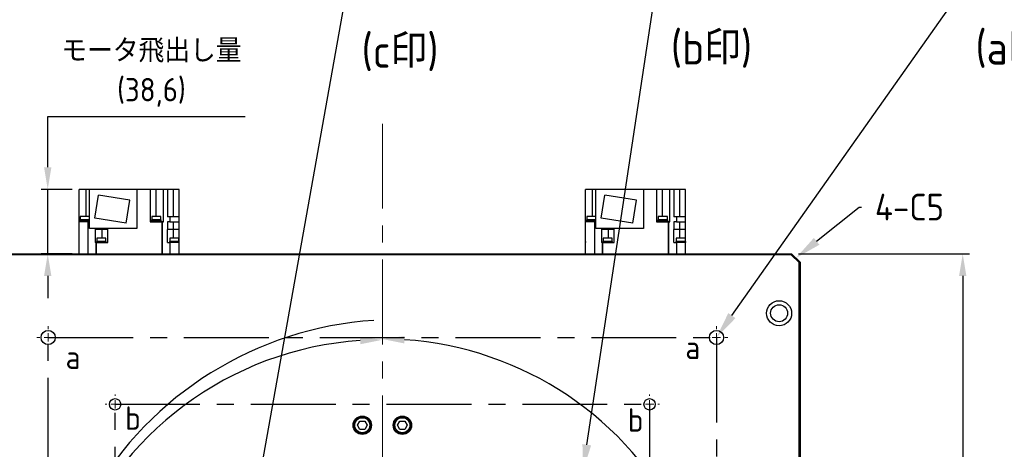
# Model space of a CAD drawing. Header units: millimetres. Extents: x -4576 to 39809, y -642 to 77172.
# Tile 15 of 42: x 284 to 432, y 216 to 280. Entities that reach past the tile are written whole.
import ezdxf
from ezdxf import colors
from ezdxf.entities.mleader import LeaderData, LeaderLine
from ezdxf.math import Vec2, Vec3

# ---------------------------------------------------------------- set-up
doc = ezdxf.new("R2010")
doc.units = ezdxf.units.MM
doc.header["$PDSIZE"] = -1
doc.linetypes.add('CENTER', pattern=[10.16, 6.35, -1.27, 1.27, -1.27])
doc.linetypes.add('CENTERX2', pattern=[20.32, 12.7, -2.54, 2.54, -2.54])
doc.layers.add('AM_5', color=3, linetype='Continuous', lineweight=25)
doc.layers.add('SLD-0', color=7, linetype='Continuous')
doc.styles.add('ACISOGDT', font='isocp.shx')
doc.styles.add('SLDTEXTSTYLE1', font='isocp.shx')
doc.styles.add('SLDTEXTSTYLE3', font='isocp.shx', dxfattribs={"height": 5})
doc.styles.get("Standard").update_dxf_attribs({"font": 'isocp.shx', "height": 5})
doc.dimstyles.new('ISO-25$0', dxfattribs={"dimtxt": 4.5, "dimasz": 2.5, "dimexe": 1.25, "dimexo": 0.625, "dimtad": 1, "dimlfac": 4, "dimtxsty": 'ACISOGDT', "dimcen": 2.5, "dimadec": 0, "dimazin": 0, "dimtfac": 1, "dimtmove": 0, "dimatfit": 3, "dimfxl": 1, "dimarcsym": 0})
doc.dimstyles.new('ISO-25$2', dxfattribs={"dimtxt": 2.5, "dimasz": 2.5, "dimexe": 1.25, "dimexo": 0.625, "dimtad": 1, "dimtxsty": 'STANDARD', "dimcen": 2.5, "dimadec": 0, "dimazin": 0, "dimtfac": 1, "dimtmove": 0, "dimatfit": 3, "dimfxl": 1, "dimarcsym": 0})
doc.dimstyles.new('SLDDIMSTYLE6', dxfattribs={"dimtxt": 3.5, "dimasz": 3.5, "dimexe": 0, "dimexo": 0.0625, "dimgap": 0.875, "dimtad": 3, "dimdec": 4, "dimlfac": 4, "dimzin": 12, "dimdsep": 46, "dimtxsty": 'SLDTEXTSTYLE1', "dimsah": 1, "dimcen": 0.09, "dimazin": 3, "dimtfac": 1, "dimtofl": 0, "dimtmove": 0, "dimatfit": 3, "dimfxl": 1, "dimfrac": 2, "dimtolj": 1, "dimtzin": 12, "dimarcsym": 0})

# ---------------------------------------------------------------- blocks, each defined once
blk = doc.blocks.new('SW_CENTERMARKSYMBOL_4')
at = {"color": 0, "linetype": 'Continuous', "lineweight": 18}
for p, q in [((0, 1.25), (0, 1.6875)), ((-1.25, 0), (-1.6875, 0)), ((0, 0), (-0.625, 0)), ((0, 0), (0, 0.625)), ((0, 0), (0, -0.625)), ((0, 0), (0.625, 0)), ((1.25, 0), (1.6875, 0)), ((0, -1.25), (0, -1.6875))]:
    blk.add_line(p, q, dxfattribs=at)
blk = doc.blocks.new('SW_CENTERMARKSYMBOL_5')
at = {"color": 0, "linetype": 'Continuous', "lineweight": 18}
for p, q in [((0, 1.25), (0, 1.475)), ((-1.25, 0), (-1.475, 0)), ((0, 0), (-0.625, 0)), ((0, 0), (0, 0.625)), ((0, 0), (0, -0.625)), ((0, 0), (0.625, 0)), ((1.25, 0), (1.475, 0)), ((0, -1.25), (0, -1.475))]:
    blk.add_line(p, q, dxfattribs=at)
blk = doc.blocks.new('SW_CENTERMARKSYMBOL_10')
at = {"color": 0, "linetype": 'Continuous', "lineweight": 18}
for p, q in [((0, 1.25), (0, 1.475)), ((-1.25, 0), (-1.475, 0)), ((0, 0), (-0.625, 0)), ((0, 0), (0, 0.625)), ((0, 0), (0, -0.625)), ((0, 0), (0.625, 0)), ((1.25, 0), (1.475, 0)), ((0, -1.25), (0, -1.475))]:
    blk.add_line(p, q, dxfattribs=at)
blk = doc.blocks.new('SW_CENTERMARKSYMBOL_11')
at = {"color": 0, "linetype": 'Continuous', "lineweight": 18}
for p, q in [((0, 1.25), (0, 1.6875)), ((-1.25, 0), (-1.6875, 0)), ((0, 0), (-0.625, 0)), ((0, 0), (0, 0.625)), ((0, 0), (0, -0.625)), ((0, 0), (0.625, 0)), ((1.25, 0), (1.6875, 0)), ((0, -1.25), (0, -1.6875))]:
    blk.add_line(p, q, dxfattribs=at)
blk = doc.blocks.new('*D35')
at = {"layer": 'AM_5', "color": 0, "lineweight": -2, "transparency": 16777216}
for start, end in [(26.1694, 86.1981), (333.8019, 16.2187)]:
    blk.add_arc((338.73, 182.66), 49.77, start, end, dxfattribs=at)
at = {"layer": 'AM_5', "color": 0, "transparency": 16777216}
for points in [[(342.01, 231.77), (342.05, 232.87), (338.73, 232.43)], [(383.87, 160.43), (382.9, 160.95), (381.83, 157.78)]]:
    blk.add_solid(points, dxfattribs=at)
at = {"layer": 'Defpoints', "color": 0, "transparency": 16777216}
for p in [(338.73, 264.63), (370.72, 220.79), (338.73, 182.66), (418.75, 136.46), (338.73, 119.41)]:
    blk.add_point(p, dxfattribs=at)
at = {"layer": 'AM_5', "color": 0, "transparency": 16777216, "insert": (385.16, 200.59), "char_height": 5, "attachment_point": 5}
blk.add_mtext('120°', dxfattribs=at)
blk = doc.blocks.new('*D41')
at = {"layer": 'AM_5', "color": 0, "lineweight": -2, "transparency": 16777216}
for start, end in [(93.8114, 159.5863), (169.2413, 206.1886)]:
    blk.add_arc((338.73, 182.66), 49.65, start, end, dxfattribs=at)
at = {"layer": 'AM_5', "color": 0, "transparency": 16777216}
for points in [[(335.41, 232.75), (335.45, 231.65), (338.73, 232.31)], [(294.66, 161.01), (293.69, 160.49), (295.73, 157.84)]]:
    blk.add_solid(points, dxfattribs=at)
at = {"layer": 'Defpoints', "color": 0, "transparency": 16777216}
for p in [(338.73, 264.63), (306.82, 220.69), (338.73, 182.66), (258.71, 136.46), (338.73, 119.41)]:
    blk.add_point(p, dxfattribs=at)
at = {"layer": 'AM_5', "color": 0, "transparency": 16777216, "insert": (290.9, 195.95), "char_height": 5, "attachment_point": 5}
blk.add_mtext('120°', dxfattribs=at)
blk = doc.blocks.new('*D62')
at = {"layer": 'AM_5', "color": 0, "lineweight": -2, "transparency": 16777216}
for p, q in [((400.98, 245.16), (426.58, 245.16)), ((425.58, 241.86), (425.58, 189.44)), ((425.58, 123.46), (425.58, 175.72)), ((400.98, 120.16), (426.58, 120.16))]:
    blk.add_line(p, q, dxfattribs=at)
at = {"layer": 'AM_5', "color": 0, "transparency": 16777216}
for points in [[(425.03, 241.86), (426.13, 241.86), (425.58, 245.16)], [(425.03, 123.46), (426.13, 123.46), (425.58, 120.16)]]:
    blk.add_solid(points, dxfattribs=at)
at = {"layer": 'Defpoints', "color": 0, "transparency": 16777216}
for p in [(399.98, 245.16), (399.98, 120.16), (425.58, 120.16)]:
    blk.add_point(p, dxfattribs=at)
at = {"layer": 'AM_5', "color": 0, "transparency": 16777216, "insert": (425.58, 182.58), "char_height": 4, "attachment_point": 5, "style": 'SLDTEXTSTYLE1'}
blk.add_mtext('{\\Fisocp|c178;{\\Famgdt|c128;o}500}^J{\\Fisocp,extfont|c128;テーブル/ベース}', dxfattribs=at)
blk = doc.blocks.new('*D63')
at = {"layer": 'AM_5', "color": 0, "lineweight": -2, "transparency": 16777216}
for p, q in [((288.66, 258.11), (288.66, 265.69)), ((288.66, 265.69), (318.18, 265.69)), ((292.34, 254.81), (287.66, 254.81)), ((288.66, 245.16), (288.66, 254.81)), ((292.34, 245.16), (287.66, 245.16)), ((288.66, 241.86), (288.66, 238.56))]:
    blk.add_line(p, q, dxfattribs=at)
at = {"layer": 'AM_5', "color": 0, "transparency": 16777216}
for points in [[(288.11, 258.11), (289.21, 258.11), (288.66, 254.81)], [(288.11, 241.86), (289.21, 241.86), (288.66, 245.16)]]:
    blk.add_solid(points, dxfattribs=at)
at = {"layer": 'Defpoints', "color": 0, "transparency": 16777216}
for p in [(293.34, 254.81), (288.66, 245.16), (293.34, 245.16)]:
    blk.add_point(p, dxfattribs=at)
at = {"layer": 'AM_5', "color": 0, "transparency": 16777216, "insert": (304.18, 272.23), "char_height": 3.5, "attachment_point": 5, "style": 'ACISOGDT'}
blk.add_mtext('{\\Fisocp,extfont|c128;モータ飛出し量  }^J(38,6)', dxfattribs=at)
blk = doc.blocks.new('_D_16')
at = {"color": 0, "lineweight": -2, "transparency": 16777216}
for p, q in [((340.95524, 221.38541), (340.95524, 235.33488)), ((316.90118, 168.68529), (295.26203, 156.19192))]:
    blk.add_line(p, q, dxfattribs=at)
blk.add_arc((340.95524, 182.57291), 52.76197, 93.80145, 206.19855, dxfattribs=at)
at = {"color": 0, "transparency": 16777216}
for points in [[(337.43782, 235.80181), (337.47652, 234.63578), (340.95524, 235.33488)], [(294.12811, 159.55414), (293.09895, 159.00464), (295.26203, 156.19192)]]:
    blk.add_solid(points, dxfattribs=at)
at = {"layer": 'Defpoints', "color": 0, "transparency": 16777216}
for p in [(307.0405, 222.99092), (340.95524, 221.32291), (340.95524, 182.57291), (316.95531, 168.71654), (340.95524, 143.82291)]:
    blk.add_point(p, dxfattribs=at)
at = {"color": 0, "lineweight": 15, "transparency": 16777216, "insert": (292.98872, 210.26639), "char_height": 3.5, "attachment_point": 5, "rotation": 60, "style": 'SLDTEXTSTYLE1'}
blk.add_mtext('\\A1;120°', dxfattribs=at)
blk = doc.blocks.new('_D_17')
at = {"color": 0, "lineweight": -2, "transparency": 16777216}
for p, q in [((316.90118, 168.68529), (295.26203, 156.19192)), ((365.00937, 168.68525), (386.64846, 156.19192))]:
    blk.add_line(p, q, dxfattribs=at)
blk.add_arc((340.95524, 182.57291), 52.76198, 213.80145, 326.19855, dxfattribs=at)
at = {"color": 0, "transparency": 16777216}
for points in [[(296.61637, 152.91228), (297.60683, 153.5288), (295.26203, 156.19192)], [(384.30365, 153.5288), (385.29411, 152.91228), (386.64846, 156.19192)]]:
    blk.add_solid(points, dxfattribs=at)
at = {"layer": 'Defpoints', "color": 0, "transparency": 16777216}
for p in [(340.95524, 182.57291), (340.95524, 182.57291), (316.95531, 168.71654), (364.95524, 168.7165), (322.90958, 132.99287)]:
    blk.add_point(p, dxfattribs=at)
at = {"color": 0, "lineweight": 15, "transparency": 16777216, "insert": (340.95524, 132.43593), "char_height": 3.5, "attachment_point": 5, "style": 'SLDTEXTSTYLE1'}
blk.add_mtext('\\A1;120°', dxfattribs=at)
blk = doc.blocks.new('TIL3Z-2004PR')
at = {"color": 0, "lineweight": 15}
for base, line1, line2, picture, middle in [((307.040501, 222.990924), ((340.955243, 221.322907), (340.955243, 143.822907)), ((316.955311, 168.71654), (340.955243, 182.572907)), '_D_16', (295.262034, 208.953894)), ((322.909584, 132.992867), ((316.955311, 168.71654), (340.955243, 182.572907)), ((340.955243, 182.572907), (364.955243, 168.716501)), '_D_17', (340.955243, 129.81093))]:
    dim = blk.add_angular_dim_2l(base=base, line1=line1, line2=line2, dimstyle='SLDDIMSTYLE6', dxfattribs=at)
    dim.commit()
    dim.dimension.update_dxf_attribs({"geometry": picture, "text_midpoint": middle, "dimtype": 130})

msp = doc.modelspace()

# ---------------------------------------------------------------- linework, layer by layer
at = {"color": 7, "linetype": 'CENTERX2', "lineweight": 18}
msp.add_line((338.73, 264.635), (338.73, 119.411), dxfattribs=at)
at = {"color": 7, "linetype": 'Continuous', "lineweight": 25}
for p, q in [((293.341, 249.935), (293.341, 254.81)), ((294.341, 254.81), (293.341, 254.81)), ((294.916, 254.81), (294.341, 254.81)), ((294.341, 254.81), (294.341, 250.735)), ((294.916, 248.935), (294.916, 254.81)), ((302.016, 254.81), (294.916, 254.81)), ((295.722, 250.504), (296.269, 253.96)), ((300.961, 253.217), (296.269, 253.96)), ((302.016, 254.81), (302.016, 248.935)), ((303.966, 254.81), (302.016, 254.81)), ((303.966, 254.81), (303.966, 249.935)), ((304.841, 254.81), (303.966, 254.81)), ((305.968, 254.81), (304.841, 254.81)), ((304.841, 254.81), (304.841, 250.735)), ((305.968, 249.935), (305.968, 254.81)), ((306.591, 254.81), (305.968, 254.81)), ((306.591, 254.81), (306.591, 250.685)), ((307.466, 254.81), (306.591, 254.81)), ((307.466, 250.685), (307.466, 254.81)), ((308.341, 254.81), (307.466, 254.81)), ((308.341, 250.685), (308.341, 254.81)), ((369.119, 249.935), (369.119, 254.81)), ((370.119, 254.81), (369.119, 254.81)), ((370.694, 254.81), (370.119, 254.81)), ((370.119, 254.81), (370.119, 250.735)), ((377.794, 254.81), (370.694, 254.81)), ((370.694, 248.935), (370.694, 254.81)), ((371.499, 250.504), (372.047, 253.96)), ((376.738, 253.217), (372.047, 253.96)), ((377.794, 254.81), (377.794, 248.935)), ((379.744, 254.81), (377.794, 254.81)), ((379.744, 254.81), (379.744, 249.935)), ((380.619, 254.81), (379.744, 254.81)), ((381.746, 254.81), (380.619, 254.81)), ((380.619, 254.81), (380.619, 250.735)), ((381.746, 249.935), (381.746, 254.81)), ((382.369, 254.81), (381.746, 254.81)), ((382.369, 254.81), (382.369, 250.685)), ((383.244, 254.81), (382.369, 254.81)), ((383.244, 250.685), (383.244, 254.81)), ((384.119, 254.81), (383.244, 254.81)), ((384.119, 250.685), (384.119, 254.81)), ((300.413, 249.76), (300.961, 253.217)), ((376.191, 249.76), (376.738, 253.217)), ((293.532, 250.735), (293.532, 250.235)), ((294.907, 250.735), (293.532, 250.735)), ((294.907, 250.235), (294.907, 250.735)), ((300.413, 249.76), (295.722, 250.504)), ((304.228, 250.735), (304.228, 250.235)), ((305.603, 250.735), (304.228, 250.735)), ((305.603, 250.235), (305.603, 250.735)), ((306.951, 250.685), (306.591, 250.685)), ((306.951, 250.685), (306.951, 249.935)), ((308.341, 250.685), (306.951, 250.685)), ((308.341, 249.935), (308.341, 250.685)), ((369.309, 250.735), (369.309, 250.235)), ((370.684, 250.735), (369.309, 250.735)), ((370.684, 250.235), (370.684, 250.735)), ((376.191, 249.76), (371.499, 250.504)), ((380.005, 250.735), (380.005, 250.235)), ((381.38, 250.735), (380.005, 250.735)), ((381.38, 250.235), (381.38, 250.735)), ((382.729, 250.685), (382.369, 250.685)), ((382.729, 250.685), (382.729, 249.935)), ((384.119, 250.685), (382.729, 250.685)), ((384.119, 249.935), (384.119, 250.685)), ((294.731, 249.935), (293.341, 249.935)), ((293.341, 245.161), (293.341, 249.935)), ((293.469, 250.06), (293.469, 249.935)), ((294.916, 250.06), (293.469, 250.06)), ((293.482, 250.235), (293.482, 250.06)), ((294.916, 250.235), (293.482, 250.235)), ((294.731, 249.935), (294.916, 249.935)), ((294.731, 245.161), (294.731, 249.935)), ((303.966, 249.935), (305.731, 249.935)), ((304.165, 250.06), (304.165, 249.935)), ((305.665, 250.06), (304.165, 250.06)), ((304.178, 250.235), (304.178, 250.06)), ((305.653, 250.235), (304.178, 250.235)), ((305.653, 250.06), (305.653, 250.235)), ((305.665, 249.935), (305.665, 250.06)), ((305.731, 249.935), (305.731, 245.161)), ((305.831, 249.935), (305.731, 249.935)), ((305.831, 249.935), (305.968, 249.935)), ((305.831, 245.161), (305.831, 249.935)), ((306.951, 249.935), (306.591, 249.935)), ((306.591, 249.935), (306.591, 248.81)), ((306.951, 249.935), (308.341, 249.935)), ((307.466, 248.81), (307.466, 249.935)), ((308.341, 248.81), (308.341, 249.935)), ((370.509, 249.935), (369.119, 249.935)), ((369.119, 245.161), (369.119, 249.935)), ((369.246, 250.06), (369.246, 249.935)), ((370.694, 250.06), (369.246, 250.06)), ((369.259, 250.235), (369.259, 250.06)), ((370.694, 250.235), (369.259, 250.235)), ((370.509, 249.935), (370.694, 249.935)), ((370.509, 245.161), (370.509, 249.935)), ((379.744, 249.935), (381.508, 249.935)), ((379.943, 250.06), (379.943, 249.935)), ((381.443, 250.06), (379.943, 250.06)), ((379.955, 250.235), (379.955, 250.06)), ((381.43, 250.235), (379.955, 250.235)), ((381.43, 250.06), (381.43, 250.235)), ((381.443, 249.935), (381.443, 250.06)), ((381.508, 249.935), (381.508, 245.161)), ((381.608, 249.935), (381.508, 249.935)), ((381.608, 249.935), (381.746, 249.935)), ((381.608, 245.161), (381.608, 249.935)), ((382.729, 249.935), (382.369, 249.935)), ((382.369, 249.935), (382.369, 248.81)), ((382.729, 249.935), (384.119, 249.935)), ((383.244, 248.81), (383.244, 249.935)), ((384.119, 248.81), (384.119, 249.935)), ((302.016, 248.935), (294.916, 248.935)), ((295.771, 248.81), (295.771, 246.86)), ((295.772, 248.81), (295.771, 248.81)), ((295.772, 248.935), (295.772, 248.81)), ((296.766, 248.81), (295.772, 248.81)), ((295.988, 247.535), (295.988, 247.035)), ((297.363, 247.535), (295.988, 247.535)), ((296.766, 248.935), (296.766, 248.81)), ((297.641, 248.81), (296.766, 248.81)), ((296.767, 248.81), (296.767, 247.535)), ((297.363, 247.035), (297.363, 247.535)), ((297.641, 248.81), (297.641, 248.935)), ((297.642, 248.81), (297.641, 248.81)), ((297.642, 246.86), (297.642, 248.81)), ((306.591, 248.81), (306.589, 248.81)), ((306.589, 246.86), (306.589, 248.81)), ((307.466, 248.81), (306.591, 248.81)), ((306.925, 247.535), (306.925, 247.035)), ((308.3, 247.535), (306.925, 247.535)), ((307.464, 247.535), (307.464, 248.81)), ((308.341, 248.81), (307.466, 248.81)), ((308.3, 247.035), (308.3, 247.535)), ((308.341, 247.035), (308.341, 248.81)), ((377.794, 248.935), (370.694, 248.935)), ((371.548, 248.81), (371.548, 246.86)), ((371.549, 248.81), (371.548, 248.81)), ((371.549, 248.935), (371.549, 248.81)), ((372.544, 248.81), (371.549, 248.81)), ((371.765, 247.535), (371.765, 247.035)), ((373.14, 247.535), (371.765, 247.535)), ((372.544, 248.935), (372.544, 248.81)), ((373.419, 248.81), (372.544, 248.81)), ((372.545, 248.81), (372.545, 247.535)), ((373.14, 247.035), (373.14, 247.535)), ((373.419, 248.81), (373.419, 248.935)), ((373.42, 248.81), (373.419, 248.81)), ((373.42, 246.86), (373.42, 248.81)), ((382.369, 248.81), (382.366, 248.81)), ((382.366, 246.86), (382.366, 248.81)), ((383.244, 248.81), (382.369, 248.81)), ((382.702, 247.535), (382.702, 247.035)), ((384.077, 247.535), (382.702, 247.535)), ((383.241, 247.535), (383.241, 248.81)), ((384.119, 248.81), (383.244, 248.81)), ((384.077, 247.035), (384.077, 247.535)), ((384.119, 247.035), (384.119, 248.81)), ((293.333, 247.035), (293.333, 246.86)), ((293.341, 247.035), (293.333, 247.035)), ((293.333, 246.86), (293.341, 246.86)), ((295.852, 246.86), (295.771, 246.86)), ((295.952, 246.86), (295.852, 246.86)), ((295.852, 246.86), (295.852, 245.161)), ((295.938, 247.035), (295.938, 246.86)), ((297.413, 247.035), (295.938, 247.035)), ((295.952, 245.161), (295.952, 246.86)), ((295.952, 246.86), (296.563, 246.86)), ((296.563, 246.86), (296.789, 246.86)), ((296.789, 246.86), (297.642, 246.86)), ((297.413, 246.86), (297.413, 247.035)), ((306.589, 246.86), (306.951, 246.86)), ((306.875, 247.035), (306.875, 246.86)), ((308.35, 247.035), (306.875, 247.035)), ((308.341, 246.86), (306.951, 246.86)), ((306.951, 246.86), (306.951, 245.161)), ((308.341, 245.161), (308.341, 246.86)), ((308.35, 246.86), (308.341, 246.86)), ((308.35, 246.86), (308.35, 247.035)), ((369.11, 247.035), (369.11, 246.86)), ((369.119, 247.035), (369.11, 247.035)), ((369.11, 246.86), (369.119, 246.86)), ((371.629, 246.86), (371.548, 246.86)), ((371.729, 246.86), (371.629, 246.86)), ((371.629, 246.86), (371.629, 245.161)), ((371.715, 247.035), (371.715, 246.86)), ((373.19, 247.035), (371.715, 247.035)), ((371.729, 245.161), (371.729, 246.86)), ((371.729, 246.86), (372.34, 246.86)), ((372.34, 246.86), (372.566, 246.86)), ((372.566, 246.86), (373.42, 246.86)), ((373.19, 246.86), (373.19, 247.035)), ((382.366, 246.86), (382.729, 246.86)), ((382.652, 247.035), (382.652, 246.86)), ((384.127, 247.035), (382.652, 247.035)), ((384.119, 246.86), (382.729, 246.86)), ((382.729, 246.86), (382.729, 245.161)), ((384.119, 245.161), (384.119, 246.86)), ((384.127, 246.86), (384.119, 246.86)), ((384.127, 246.86), (384.127, 247.035)), ((277.48, 245.161), (399.98, 245.161)), ((399.928, 245.036), (277.532, 245.036)), ((399.98, 245.161), (399.928, 245.036)), ((401.105, 243.859), (399.928, 245.036)), ((399.98, 245.161), (401.23, 243.911)), ((401.105, 243.859), (401.23, 243.911)), ((401.105, 121.463), (401.105, 243.859)), ((401.23, 243.911), (401.23, 121.411)), ((401.23, 243.91), (401.23, 243.91)), ((401.23, 243.91), (401.23, 243.91)), ((401.23, 243.91), (401.23, 121.41)), ((335.008, 219.536), (335.369, 220.161)), ((335.369, 218.911), (335.008, 219.536)), ((335.369, 220.161), (336.091, 220.161)), ((336.091, 220.161), (336.452, 219.536)), ((336.452, 219.536), (336.091, 218.911)), ((341.008, 219.536), (341.369, 220.161)), ((341.369, 218.911), (341.008, 219.536)), ((341.369, 220.161), (342.091, 220.161)), ((342.091, 220.161), (342.452, 219.536)), ((342.452, 219.536), (342.091, 218.911)), ((336.091, 218.911), (335.369, 218.911)), ((342.091, 218.911), (341.369, 218.911))]:
    msp.add_line(p, q, dxfattribs=at)
at = {"linetype": 'CENTERX2'}
for p, q in [((288.73, 232.661), (388.73, 232.661)), ((288.73, 132.661), (288.73, 232.661)), ((388.73, 232.661), (388.73, 132.661)), ((298.73, 222.661), (378.73, 222.661)), ((298.73, 142.661), (298.73, 222.661)), ((378.73, 222.661), (378.73, 142.661))]:
    msp.add_line(p, q, dxfattribs=at)
at = {"color": 7, "linetype": 'Continuous', "lineweight": 25}
for centre, radius in [((398.105, 236.286), 1.875), ((398.105, 236.285), 1.275), ((288.73, 232.661), 1.063), ((388.73, 232.661), 1.063), ((298.73, 222.661), 0.85), ((378.73, 222.661), 0.85), ((335.73, 219.536), 1.375), ((335.73, 219.536), 1.25), ((335.73, 219.536), 1.125), ((341.73, 219.536), 1.375), ((341.73, 219.536), 1.25), ((341.73, 219.536), 1.125)]:
    msp.add_circle(centre, radius, dxfattribs=at)

# ---------------------------------------------------------------- block references
at = {"linetype": 'CENTER', "xscale": 76.77343235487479, "yscale": 304.020825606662, "zscale": 76.77343235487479}
msp.add_blockref('TIL3Z-2004PR', (751.384, -10.526), dxfattribs=at)
at = {"color": 7, "linetype": 'Continuous', "lineweight": 18}
for name, p in [('SW_CENTERMARKSYMBOL_4', (288.73, 232.661)), ('SW_CENTERMARKSYMBOL_11', (388.73, 232.661)), ('SW_CENTERMARKSYMBOL_5', (298.73, 222.661)), ('SW_CENTERMARKSYMBOL_10', (378.73, 222.661))]:
    msp.add_blockref(name, p, dxfattribs=at)

# ---------------------------------------------------------------- texts
at = {"layer": 'SLD-0', "char_height": 3.5, "attachment_point": 1, "style": 'SLDTEXTSTYLE3'}
for s, insert in [('a', (384.069, 232.922)), ('a', (291.334, 231.463)), ('b', (300.249, 222.347)), ('b', (375.468, 222.067))]:
    msp.add_mtext(s, dxfattribs=dict(at, insert=insert))

# ---------------------------------------------------------------- dimensions: what is measured, and where the dimension line sits
at = {"layer": 'AM_5'}
for base, p1, p2, text, override, picture, middle in [((288.658, 245.161), (293.341, 254.81), (293.341, 245.161), '{\\Fisocp,extfont|c128;モータ飛出し量  }^J(<>)', {"dimtxt": 3.5, "dimasz": 3.302, "dimexe": 1, "dimexo": 1, "dimgap": 1.524, "dimtih": 1, "dimtoh": 1, "dimdec": 1, "dimzin": 1, "dimadec": 2, "dimtzin": 1}, '*D63', (304.182, 265.689)), ((425.576, 120.16), (399.98, 245.161), (399.98, 120.16), '{\\Fisocp|c178;<>}^J{\\Fisocp,extfont|c128;テーブル/ベース}', {"dimtxt": 4, "dimasz": 3.302, "dimexe": 1, "dimexo": 1, "dimgap": 1.524, "dimtih": 1, "dimtoh": 1, "dimdec": 0, "dimzin": 1, "dimpost": '{\\Famgdt|c128;o}<>', "dimtxsty": 'SLDTEXTSTYLE1', "dimadec": 2, "dimtzin": 1}, '*D62', (425.576, 182.579))]:
    dim = msp.add_linear_dim(base=base, p1=p1, p2=p2, angle=90, text=text, dimstyle='ISO-25$0', override=override, dxfattribs=at)
    dim.commit()
    dim.dimension.update_dxf_attribs({"geometry": picture, "text_midpoint": middle, "dimtype": 160})
for base, line1, picture, middle in [((306.817, 220.693), ((338.73, 182.661), (258.714, 136.463)), '*D41', (290.895, 195.953)), ((370.722, 220.787), ((338.73, 182.661), (418.746, 136.463)), '*D35', (385.16, 200.586))]:
    dim = msp.add_angular_dim_2l(base=base, line1=line1, line2=((338.73, 264.635), (338.73, 119.411)), dimstyle='ISO-25$2', override={"dimtxt": 3.5, "dimasz": 3.302, "dimexe": 1, "dimexo": 1, "dimgap": 1.524, "dimtih": 1, "dimtoh": 1, "dimzin": 1, "dimtzin": 1}, dxfattribs=at)
    dim.commit()
    dim.dimension.update_dxf_attribs({"geometry": picture, "text_midpoint": middle, "dimtype": 162})

# ---------------------------------------------------------------- leaders
ml = msp.add_multileader_mtext('Standard')
ml.set_content('{\\Fisocp,extfont|c128;8-M8深さ25    (b印)}', color=256, style='STANDARD')
ml.set_leader_properties()
ml.build(insert=Vec2(0, 0))
ml.multileader.update_dxf_attribs({"text_right_attachment_type": 6, "dogleg_length": 0.36})
ctx = ml.context
ctx.base_point, ctx.char_height, ctx.plane_origin = Vec3(379.902, 284.192), 5, Vec3(326.651, 307.804)
ctx.right_attachment = 6
notes = []
notes.append((ctx, [(0, (1, 1, 0), (379.542, 284.192), (1, 0), 0.36, [(0, [(368.73, 212.661)], 0, [])])]))
ctx.mtext.insert, ctx.mtext.width, ctx.mtext.flow_direction = Vec3(381.902, 286.817), 42.43855, 5
ml = msp.add_multileader_mtext('Standard')
ml.set_content('{\\Fisocp,extfont|c128;4-M10深さ25    (a印)}', color=256, style='STANDARD')
ml.set_leader_properties()
ml.build(insert=Vec2(0, 0))
ml.multileader.update_dxf_attribs({"text_right_attachment_type": 6, "dogleg_length": 0.36})
ctx = ml.context
ctx.base_point, ctx.char_height, ctx.plane_origin = Vec3(425.476, 284.188), 5, Vec3(416.651, 317.804)
ctx.right_attachment = 6
notes.append((ctx, [(0, (1, 1, 0), (425.116, 284.188), (1, 0), 0.36, [(0, [(388.73, 232.661)], 0, [])])]))
ctx.mtext.insert, ctx.mtext.width, ctx.mtext.flow_direction = Vec3(427.476, 286.813), 42.43855, 5
ml = msp.add_multileader_mtext('Standard')
ml.set_content('{\\Fisocp,extfont|c128;8-M6深さ25    (c印)}', color=256, style='STANDARD')
ml.set_leader_properties()
ml.build(insert=Vec2(0, 0))
ml.multileader.update_dxf_attribs({"text_right_attachment_type": 6, "dogleg_length": 0.36})
ctx = ml.context
ctx.base_point, ctx.char_height, ctx.plane_origin = Vec3(333.619, 283.701), 5, Vec3(346.697, 287.804)
ctx.right_attachment = 6
notes.append((ctx, [(0, (1, 1, 0), (333.259, 283.701), (1, 0), 0.36, [(0, [(318.776, 202.661)], 0, [])])]))
ctx.mtext.insert, ctx.mtext.width, ctx.mtext.flow_direction = Vec3(335.619, 286.326), 42.43855, 5
ml = msp.add_multileader_mtext('Standard')
ml.set_content('4-C5', color=256, style='STANDARD')
ml.set_leader_properties()
ml.build(insert=Vec2(0, 0))
ml.multileader.update_dxf_attribs({"text_right_attachment_type": 6, "dogleg_length": 0.36})
ctx = ml.context
ctx.base_point, ctx.plane_origin = Vec3(410.439, 252.158), Vec3(400.605, 244.536)
ctx.right_attachment = 6
notes.append((ctx, [(0, (1, 1, 0), (410.079, 252.158), (1, 0), 0.36, [(0, [(400.605, 244.536)], 0, [])])]))
ctx.mtext.insert, ctx.mtext.flow_direction = Vec3(412.439, 254.158), 5
for ctx, leaders in notes:
    for number, flags, end, landing, length, lines in leaders:
        leader = LeaderData()
        leader.index, (leader.has_last_leader_line, leader.has_dogleg_vector, leader.attachment_direction) = number, flags
        leader.last_leader_point, leader.dogleg_vector, leader.dogleg_length = Vec3(end), Vec3(landing), length
        for number, points, colour, breaks in lines:
            line = LeaderLine()
            line.index, line.vertices, line.color, line.breaks = number, Vec3.list(points), colors.encode_raw_color(colour), breaks
            leader.lines.append(line)
        ctx.leaders.append(leader)

doc.saveas('drawing.dxf')
